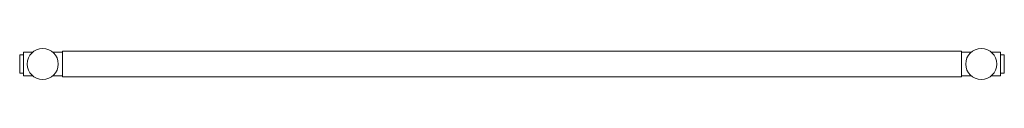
# Paper-space layout '_Back' of a CAD drawing. Header units: millimetres. Extents: x -380 to 380, y -12 to 12.
import ezdxf

# ---------------------------------------------------------------- set-up
doc = ezdxf.new("R2010")
doc.units = ezdxf.units.MM

psp = doc.layouts.new('_Back')

# ---------------------------------------------------------------- linework, layer by layer
at = {"color": 7, "linetype": 'Continuous', "lineweight": 15}
for p, q in [((-369.95, 9.2), (-377, 9.2)), ((-377, -9.2), (-377, 9.2)), ((-347, 9.2), (-354.55, 9.2)), ((347, 10), (-347, 10)), ((-347, -10), (-347, 10)), ((347, -10), (347, 10)), ((354.55, 9.2), (347, 9.2)), ((377, 9.2), (369.95, 9.2)), ((377, -9.2), (377, 9.2)), ((-377, 7), (-380, 7)), ((-380, -7), (-380, 7)), ((380, 7), (377, 7)), ((380, -7), (380, 7)), ((-380, -7), (-377, -7)), ((377, -7), (380, -7)), ((-377, -9.2), (-369.95, -9.2)), ((-354.55, -9.2), (-347, -9.2)), ((-347, -10), (347, -10)), ((347, -9.2), (354.55, -9.2)), ((369.95, -9.2), (377, -9.2))]:
    psp.add_line(p, q, dxfattribs=at)
for centre in [(-362.25, 0), (362.25, 0)]:
    psp.add_circle(centre, 12, dxfattribs=at)

doc.saveas('drawing.dxf')
